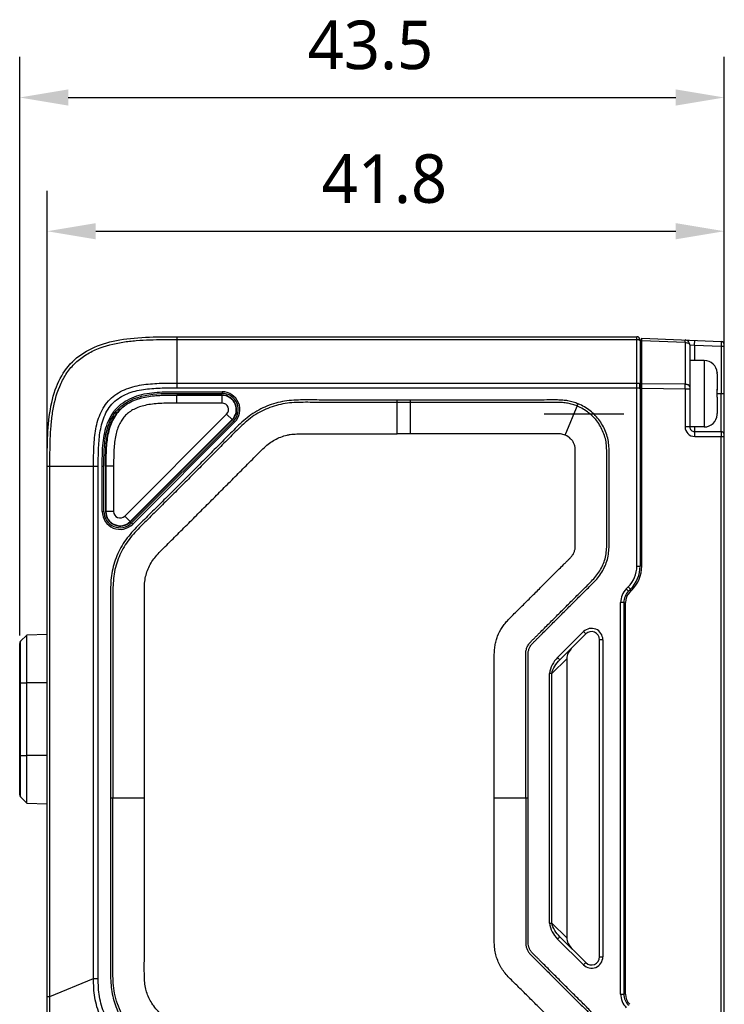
# Model space of a CAD drawing. Header units: millimetres. Extents: x -330 to 72, y 157 to 679.
# Tile 31 of 38: x -217 to -174, y 617 to 678. Entities that reach past the tile are written whole.
import ezdxf

# ---------------------------------------------------------------- set-up
doc = ezdxf.new("R2010")
doc.units = ezdxf.units.MM
doc.header["$LTSCALE"] = 23.1
doc.header["$PDMODE"] = 3
doc.header["$PDSIZE"] = 8
doc.layers.get('0').update_dxf_attribs({"linetype": 'CONTINUOUS'})
doc.layers.get('Defpoints').update_dxf_attribs({"linetype": 'CONTINUOUS'})
for name, color, linetype in [('08_ALL_DRAFTS', 7, 'CONTINUOUS'), ('09_ALL_ROUNDS', 7, 'CONTINUOUS'), ('20_ALL_FEATURES', 7, 'CONTINUOUS'), ('51__DRAFT_DIMS', 7, 'CONTINUOUS')]:
    doc.layers.add(name, color=color, linetype=linetype)
doc.styles.get("Standard").update_dxf_attribs({"font": 'Roboto-Regular.ttf'})
doc.dimstyles.new('DIMSTYLE_8', dxfattribs={"dimtxt": 3, "dimasz": 3, "dimexe": 2.5, "dimexo": 0.5, "dimgap": 0.75, "dimtad": 1, "dimdsep": 46, "dimtxsty": 'STANDARD', "dimblk": '_FILLED', "dimblk1": '_FILLED', "dimblk2": '_FILLED', "dimcen": 0.09, "dimclrt": 3, "dimazin": 2, "dimtp": 0.3, "dimtm": 0.3, "dimtfac": 1, "dimtofl": 0, "dimtmove": 0, "dimatfit": 3, "dimldrblk": '_FILLED', "dimfxl": 1, "dimtolj": 1, "dimarcsym": 0})

# ---------------------------------------------------------------- blocks, each defined once
blk = doc.blocks.new('_FILLED')
at = {"color": 0, "linetype": 'ByBlock'}
blk.add_solid([(0, 0), (-1, 0.167), (-1, -0.167)], dxfattribs=at)
blk = doc.blocks.new('*D88')
at = {"layer": '51__DRAFT_DIMS', "color": 0, "lineweight": -2}
for p, q in [((-217.016, 640.154), (-217.016, 675.872)), ((-173.516, 652.94), (-173.516, 675.872)), ((-214.016, 673.372), (-176.516, 673.372))]:
    blk.add_line(p, q, dxfattribs=at)
at = {"layer": 'Defpoints', "color": 0}
for p in [(-173.516, 673.372), (-173.516, 652.44), (-217.016, 639.654)]:
    blk.add_point(p, dxfattribs=at)
at = {"layer": '51__DRAFT_DIMS', "color": 0, "linetype": 'ByBlock', "lineweight": -2, "xscale": 3, "yscale": 3, "zscale": 3, "rotation": 180}
blk.add_blockref('_FILLED', (-217.016, 673.372), dxfattribs=at)
at = {"layer": '51__DRAFT_DIMS', "color": 0, "linetype": 'ByBlock', "lineweight": -2, "xscale": 3, "yscale": 3, "zscale": 3}
blk.add_blockref('_FILLED', (-173.516, 673.372), dxfattribs=at)
at = {"layer": '51__DRAFT_DIMS', "color": 3, "insert": (-195.362, 678.122), "char_height": 3, "attachment_point": 2, "line_spacing_factor": 0.9}
blk.add_mtext('\\A1;43.5', dxfattribs=at)
blk = doc.blocks.new('*D89')
at = {"layer": '51__DRAFT_DIMS', "color": 0, "lineweight": -2}
for p, q in [((-215.316, 651.099), (-215.316, 667.613)), ((-173.516, 652.94), (-173.516, 667.613)), ((-212.316, 665.113), (-176.516, 665.113))]:
    blk.add_line(p, q, dxfattribs=at)
at = {"layer": 'Defpoints', "color": 0}
for p in [(-173.516, 665.113), (-173.516, 652.44), (-215.316, 650.599)]:
    blk.add_point(p, dxfattribs=at)
at = {"layer": '51__DRAFT_DIMS', "color": 0, "linetype": 'ByBlock', "lineweight": -2, "xscale": 3, "yscale": 3, "zscale": 3, "rotation": 180}
blk.add_blockref('_FILLED', (-215.316, 665.113), dxfattribs=at)
at = {"layer": '51__DRAFT_DIMS', "color": 0, "linetype": 'ByBlock', "lineweight": -2, "xscale": 3, "yscale": 3, "zscale": 3}
blk.add_blockref('_FILLED', (-173.516, 665.113), dxfattribs=at)
at = {"layer": '51__DRAFT_DIMS', "color": 3, "insert": (-194.501, 669.863), "char_height": 3, "attachment_point": 2, "line_spacing_factor": 0.9}
blk.add_mtext('\\A1;41.8', dxfattribs=at)

msp = doc.modelspace()

# ---------------------------------------------------------------- linework, layer by layer
msp.add_line((-184.63563, 653.8295), (-179.71563, 653.8295))
at = {"layer": '08_ALL_DRAFTS'}
for p, q in [((-216.95705, 639.79528), (-216.57479, 640.17754)), ((-216.57479, 629.79586), (-216.57479, 640.17754)), ((-216.95705, 637.2367), (-216.57479, 637.2367)), ((-216.95705, 632.7367), (-216.57479, 632.7367)), ((-216.95705, 630.17812), (-216.57479, 629.79586))]:
    msp.add_line(p, q, dxfattribs=at)
at = {"layer": '09_ALL_ROUNDS'}
for p, q in [((-207.31563, 658.59931), (-207.31563, 655.44518)), ((-207.31563, 658.59931), (-178.91563, 658.59931)), ((-178.91563, 644.42773), (-178.91563, 658.59931)), ((-207.31563, 658.43347), (-178.91563, 658.43347)), ((-178.71563, 658.39931), (-178.71563, 644.42773)), ((-207.31563, 655.73716), (-178.91563, 655.73716)), ((-207.31563, 655.44518), (-178.91563, 655.44518)), ((-204.72095, 655.19932), (-204.52252, 655.19931)), ((-204.52252, 655.19931), (-204.52252, 655.09931)), ((-203.81533, 653.39229), (-210.10843, 647.09762)), ((-203.74461, 653.32159), (-210.03771, 647.02692)), ((-203.74461, 653.32159), (-203.81533, 653.39229)), ((-215.31563, 615.93779), (-215.31563, 650.59931)), ((-215.31563, 650.59931), (-212.16151, 650.59931)), ((-215.14979, 617.86039), (-215.14979, 650.59931)), ((-212.45348, 618.97724), (-212.45348, 650.59931)), ((-212.16151, 618.97724), (-212.16151, 650.59931)), ((-211.91563, 650.59931), (-211.91646, 650.7688)), ((-211.91563, 647.80464), (-211.91558, 650.7688)), ((-211.91563, 650.59931), (-211.81563, 650.59931)), ((-211.81563, 647.80464), (-211.81563, 650.59931)), ((-211.91563, 647.80464), (-211.81563, 647.80464)), ((-210.03771, 647.02692), (-210.10843, 647.09762)), ((-215.31563, 640.21051), (-216.57479, 640.17754)), ((-215.31563, 637.2367), (-216.57479, 637.2367)), ((-215.31563, 632.7367), (-216.57479, 632.7367)), ((-216.57479, 629.79586), (-215.31563, 629.76288)), ((-215.14979, 617.86039), (-212.45348, 618.97724)), ((-212.45348, 618.97724), (-212.16151, 618.97724)), ((-215.31563, 617.86039), (-215.14979, 617.86039))]:
    msp.add_line(p, q, dxfattribs=at)
for centre, radius, start, end in [((-178.91563, 658.39931), 0.2, 0, 90), ((-180.41474, 655.56347), 1.68953, 2.7204117, 4.9190082), ((-180.48703, 655.56509), 1.76188, 355.1579155, 356.2295268), ((-180.44798, 655.56288), 1.72278, 356.2174301, 1.6162164), ((-180.4205, 655.56319), 1.6953, 1.6319023, 2.7205899), ((-204.52252, 654.09931), 1.1, 315.0070973, 90), ((-204.52252, 654.09931), 1, 315.0070973, 90), ((-210.81563, 647.80464), 1.1, 180, 315.0070973), ((-210.81563, 647.80464), 1, 180, 315.0070973)]:
    msp.add_arc(centre, radius, start, end, dxfattribs=at)
for points in [[(-215.31563, 650.59931), (-215.31563, 651.90584), (-215.28965, 654.50405), (-214.02056, 657.30424), (-211.22037, 658.57333), (-208.62216, 658.59931), (-207.31563, 658.59931)], [(-178.71736, 658.3557), (-178.71624, 658.35193), (-178.71563, 658.34796), (-178.71563, 658.34403)]]:
    msp.add_open_spline(points, degree=3, dxfattribs=at)
for points, knots in [([(-215.14979, 650.59931), (-215.14979, 651.15523), (-215.14686, 651.98935), (-215.08547, 653.10019), (-214.96269, 654.20382), (-214.69309, 655.2948), (-214.18331, 656.28719), (-213.66093, 656.94463), (-213.00349, 657.46701), (-212.01109, 657.97675), (-210.92014, 658.24647), (-209.81649, 658.36908), (-208.70568, 658.43058), (-207.87156, 658.43348), (-207.31563, 658.43347)], [0, 0, 0, 0, 0.12509285, 0.18764263, 0.25019253, 0.37503426, 0.43753621, 0.50000107, 0.56246611, 0.62496681, 0.74980892, 0.81235784, 0.874907, 1, 1, 1, 1]), ([(-178.91563, 658.43347), (-178.89208, 658.43347), (-178.84724, 658.43006), (-178.78698, 658.41469), (-178.74124, 658.39184), (-178.72092, 658.36771), (-178.71736, 658.3557)], [0, 0, 0, 0, 0.31697042, 0.60226851, 0.83140698, 1, 1, 1, 1]), ([(-212.45348, 650.59931), (-212.45366, 650.96272), (-212.45011, 651.68969), (-212.37102, 652.77809), (-212.14388, 653.66852), (-211.80387, 654.31491), (-211.46017, 654.74385), (-211.03124, 655.08755), (-210.38484, 655.42756), (-209.49441, 655.6547), (-208.40602, 655.73379), (-207.67904, 655.73734), (-207.31563, 655.73716)], [0, 0, 0, 0, 0.125008, 0.25000387, 0.37489058, 0.43745027, 0.49999994, 0.56254967, 0.62510935, 0.74999613, 0.874992, 1, 1, 1, 1]), ([(-212.16151, 650.59931), (-212.16653, 650.94353), (-212.15618, 651.63186), (-212.10098, 652.49286), (-211.96899, 653.17016), (-211.81018, 653.6637), (-211.57547, 654.12718), (-211.25277, 654.53645), (-210.8435, 654.85915), (-210.38002, 655.09386), (-209.88648, 655.25267), (-209.20918, 655.38466), (-208.34818, 655.43986), (-207.65985, 655.45021), (-207.31563, 655.44518)], [0, 0, 0, 0, 0.12494744, 0.24988448, 0.31240423, 0.37494608, 0.43747833, 0.50000006, 0.56252172, 0.62505398, 0.6875958, 0.75011553, 0.87505256, 1, 1, 1, 1]), ([(-178.91563, 655.73716), (-178.87892, 655.7372), (-178.8271, 655.73399), (-178.76581, 655.72187), (-178.74101, 655.71368), (-178.73143, 655.70834)], [0, 0, 0, 0, 0.58712137, 0.82459801, 1, 1, 1, 1]), ([(-178.91563, 655.44518), (-178.87892, 655.44523), (-178.8271, 655.44202), (-178.76581, 655.4299), (-178.74101, 655.42171), (-178.73143, 655.41637)], [0, 0, 0, 0, 0.58712137, 0.82459801, 1, 1, 1, 1]), ([(-178.73143, 655.70834), (-178.72905, 655.70698), (-178.72228, 655.70273), (-178.71563, 655.69543), (-178.71563, 655.68992)], [0, 0, 0, 0, 0.3324033, 1, 1, 1, 1]), ([(-178.73143, 655.41637), (-178.72905, 655.41507), (-178.72217, 655.41095), (-178.71563, 655.40354), (-178.71563, 655.398)], [0, 0, 0, 0, 0.32875171, 1, 1, 1, 1]), ([(-211.91558, 650.7688), (-211.91534, 650.98072), (-211.91287, 651.4046), (-211.87815, 652.0398), (-211.78423, 652.6699), (-211.60249, 653.28139), (-211.36287, 653.75821), (-211.11049, 654.10009), (-210.8156, 654.40615), (-210.37658, 654.71196), (-209.78807, 654.95984), (-209.16829, 655.10963), (-208.53545, 655.17939), (-207.89983, 655.20032), (-207.05213, 655.19867), (-205.99251, 655.1995), (-205.1448, 655.19932), (-204.72095, 655.19931)], [0, 0, 0, 0, 0.06251412, 0.12502308, 0.187516, 0.24999176, 0.3124672, 0.34375527, 0.37504019, 0.43748994, 0.49994805, 0.56242264, 0.62491878, 0.68742836, 0.74994263, 0.87497132, 1, 1, 1, 1]), ([(-211.81563, 650.59931), (-211.81563, 651.25588), (-211.81841, 652.60368), (-211.05725, 654.33996), (-209.31746, 655.10234), (-207.49785, 655.09875), (-205.91985, 655.09944), (-204.98824, 655.09931), (-204.52252, 655.09931)], [0, 0, 0, 0, 0.18432499, 0.36864998, 0.55297498, 0.73729997, 0.86864998, 1, 1, 1, 1]), ([(-210.69612, 614.7346), (-210.98004, 615.00833), (-211.51065, 615.59918), (-212.09106, 616.64208), (-212.41804, 617.78993), (-212.46076, 618.58292), (-212.45348, 618.97724)], [0, 0, 0, 0, 0.25003554, 0.5, 0.74996441, 1, 1, 1, 1]), ([(-210.48966, 614.94105), (-210.76259, 615.19861), (-211.2633, 615.7648), (-211.82014, 616.7543), (-212.126, 617.84771), (-212.1725, 618.60213), (-212.16151, 618.97724)], [0, 0, 0, 0, 0.25004884, 0.50000032, 0.74995101, 1, 1, 1, 1]), ([(-215.13634, 615.90071), (-215.13769, 616.06336), (-215.14302, 616.71658), (-215.14917, 617.3698), (-215.14979, 617.86039)], [0, 0, 0, 0, 0.24899986, 1, 1, 1, 1])]:
    msp.add_open_spline(points, degree=3, knots=knots, dxfattribs=at)
at = {"layer": '20_ALL_FEATURES'}
for p, q in [((-178.61563, 658.50758), (-173.70764, 658.31132)), ((-178.61563, 644.4277), (-178.61563, 658.50516)), ((-175.94056, 658.24296), (-178.61563, 658.34993)), ((-175.94056, 658.24296), (-175.93988, 655.6623)), ((-175.65249, 658.10093), (-175.65087, 658.10079)), ((-175.65249, 658.10092), (-175.65115, 653.03961)), ((-175.65087, 658.10079), (-175.35248, 658.07685)), ((-175.35248, 658.07685), (-175.34049, 658.37661)), ((-175.35248, 658.07685), (-175.35223, 657.13005)), ((-175.35248, 658.07685), (-173.71563, 658.0114)), ((-173.70764, 658.31132), (-173.71563, 658.0114)), ((-173.71563, 658.0114), (-173.71563, 655.09015)), ((-173.71563, 658.0114), (-173.51563, 658.0114)), ((-173.51563, 602.0851), (-173.51563, 658.11148)), ((-178.71563, 657.49927), (-178.61563, 657.50189)), ((-178.71563, 657.44399), (-178.61563, 657.44516)), ((-174.75223, 657.13021), (-175.65223, 657.12997)), ((-174.75223, 657.13021), (-174.75115, 653.03082)), ((-173.95358, 656.38053), (-173.95358, 656.37975)), ((-173.95201, 656.31092), (-173.95176, 655.36036)), ((-175.93988, 655.6623), (-178.61563, 655.68853)), ((-204.52204, 655.00009), (-207.31652, 654.99974)), ((-207.31646, 654.49974), (-207.31652, 654.99974)), ((-204.52203, 654.97892), (-207.31652, 654.97857)), ((-204.52198, 654.50011), (-204.52204, 655.00009)), ((-178.71563, 655.31599), (-178.61563, 655.31599)), ((-178.71519, 655.36072), (-178.61563, 655.36188)), ((-175.9399, 655.37034), (-178.61563, 655.39658)), ((-175.65176, 655.37042), (-175.9399, 655.37034)), ((-175.9399, 655.37034), (-175.93928, 653.03953)), ((-173.9549, 655.34868), (-173.95512, 655.36219)), ((-173.95334, 655.09009), (-173.71563, 655.09015)), ((-173.95176, 655.34857), (-173.95175, 655.30033)), ((-173.95163, 654.86051), (-173.95137, 653.86217)), ((-173.71563, 655.09015), (-173.51563, 655.09015)), ((-204.52198, 654.50011), (-207.31646, 654.49974)), ((-193.71568, 652.59967), (-193.71562, 654.68949)), ((-192.89433, 654.54111), (-193.71564, 654.54136)), ((-192.8943, 654.68913), (-193.71562, 654.68949)), ((-192.89433, 652.5993), (-192.8943, 654.68913)), ((-183.3318, 652.52311), (-182.53472, 654.45387)), ((-210.53264, 647.52347), (-204.23901, 653.8171)), ((-203.88548, 653.46356), (-204.23902, 653.8171)), ((-173.95289, 653.7803), (-173.95289, 653.78108)), ((-173.71568, 652.74014), (-173.71597, 653.91516)), ((-210.19407, 647.1849), (-203.90044, 653.47853)), ((-210.1791, 647.16994), (-203.88548, 653.46356)), ((-175.65115, 653.03961), (-175.93928, 653.03953)), ((-174.75115, 653.03021), (-175.65099, 653.02997)), ((-175.35115, 653.03005), (-175.35107, 652.73971)), ((-192.89433, 652.5993), (-193.71568, 652.59967)), ((-175.35107, 652.73969), (-173.71568, 652.74012)), ((-175.33912, 652.43969), (-173.51563, 652.44012)), ((-173.70772, 607.75698), (-173.70772, 652.44012)), ((-211.21597, 650.59926), (-211.71597, 650.5992)), ((-211.71597, 650.5992), (-211.71563, 647.80627)), ((-211.69481, 650.5992), (-211.69446, 647.80628)), ((-211.21597, 650.59926), (-211.21565, 647.80634)), ((-211.21565, 647.80634), (-211.71563, 647.80627)), ((-210.53264, 647.52348), (-210.1791, 647.16994)), ((-178.91563, 644.42773), (-178.71563, 644.42773)), ((-179.44284, 643.15494), (-179.56416, 643.03362)), ((-179.56416, 643.03362), (-179.42274, 642.8922)), ((-179.30141, 643.01352), (-179.44284, 643.15494)), ((-179.30141, 643.01352), (-179.42274, 642.8922)), ((-179.35202, 642.82145), (-179.2307, 642.94277)), ((-179.31563, 642.86245), (-179.31563, 642.99931)), ((-179.91563, 618.01352), (-179.91563, 642.18509)), ((-179.71563, 642.18509), (-179.91563, 642.18509)), ((-179.71563, 642.18509), (-179.71563, 618.01352)), ((-179.61563, 618.01348), (-179.61563, 642.18506)), ((-182.2106, 640.38718), (-183.8035, 638.79428)), ((-182.06918, 640.24575), (-183.66207, 638.65286)), ((-182.06918, 640.24575), (-182.2106, 640.38718)), ((-217.01563, 630.31954), (-217.01563, 639.65385)), ((-216.95705, 630.17812), (-216.95705, 639.79528)), ((-181.21563, 620.30641), (-181.21563, 639.8922)), ((-181.01563, 639.8922), (-181.21563, 639.8922)), ((-181.01563, 639.8922), (-181.01563, 620.30641)), ((-184.15705, 637.80433), (-183.24179, 638.71959)), ((-183.8035, 638.79428), (-183.66207, 638.65286)), ((-183.24179, 638.71959), (-183.24179, 621.47903)), ((-184.29847, 622.39428), (-184.29847, 637.80433)), ((-184.15705, 637.80433), (-184.29847, 637.80433)), ((-184.15705, 622.39428), (-184.15705, 637.80433)), ((-217.01563, 637.2367), (-216.95705, 637.2367)), ((-217.01563, 632.7367), (-216.95705, 632.7367)), ((-209.31572, 630.09931), (-211.4056, 630.09931)), ((-185.62586, 630.09931), (-187.71582, 630.09927)), ((-184.29847, 622.39428), (-184.15705, 622.39428)), ((-183.24179, 621.47903), (-184.15705, 622.39428)), ((-183.66207, 621.54575), (-183.8035, 621.40433)), ((-183.8035, 621.40433), (-182.2106, 619.81144)), ((-183.66207, 621.54575), (-182.06918, 619.95286)), ((-181.21563, 620.30641), (-181.01563, 620.30641)), ((-182.2106, 619.81144), (-182.06918, 619.95286)), ((-179.91563, 618.01352), (-179.71563, 618.01352))]:
    msp.add_line(p, q, dxfattribs=at)
for centre, radius, start, end in [((-175.95249, 658.10085), 0.3, 0.0151591, 87.7100423), ((-173.71563, 658.11152), 0.2, 0, 87.7100423), ((-174.75202, 656.33021), 0.8, 3.6066213, 90.0151591), ((-174.78233, 656.31073), 0.83031, 0.0134794, 5.1710008), ((-207.53615, 655.51828), 31.5966, 359.7317483, 0.2611662), ((-204.52193, 654.10001), 0.90012, 315, 90.0070973), ((-204.52193, 654.10001), 0.87896, 315, 90.0070973), ((-188.74682, 655.10835), 14.79388, 359.0471713, 0.930853), ((-204.52193, 654.10001), 0.4001, 315, 90.0070973), ((-174.75136, 653.83021), 0.8, 270.0151591, 356.4236968), ((-174.78168, 653.86192), 0.83031, 354.8593173, 0.0168387), ((-174.78167, 653.84967), 0.83031, 354.8593173, 0.0168387), ((-175.33924, 653.03973), 0.60005, 180.0194227, 270.0109088), ((-175.35115, 653.03971), 0.3, 180.0151427, 270.0151591), ((-173.71563, 652.54012), 0.2, 0, 90.0151591), ((-210.81555, 647.80639), 0.90012, 180.0070973, 315), ((-210.81555, 647.80639), 0.87896, 180.0070973, 315), ((-210.81555, 647.80639), 0.4001, 180.0070973, 315), ((-180.71563, 644.42773), 1.8, 314.9999999, 0), ((-180.71563, 644.42773), 2, 315, 0), ((-180.71563, 644.4277), 2.1, 315, 0), ((-178.71563, 642.18509), 1.2, 135.0000004, 180), ((-178.71563, 642.18509), 1, 135, 180), ((-178.71563, 642.18506), 0.9, 135, 180), ((-181.71563, 639.8922), 0.7, 359.9999823, 135.0000177), ((-181.71563, 639.8922), 0.5, 0, 135), ((-216.81563, 639.65385), 0.2, 135, 180), ((-216.81563, 630.31954), 0.2, 180, 225), ((-181.71563, 620.30641), 0.7, 224.9999776, 0.0000224), ((-181.71563, 620.30641), 0.5, 225, 0), ((-178.71563, 618.01352), 1.2, 180, 224.9999995), ((-178.71563, 618.01352), 1, 180, 225), ((-178.71563, 618.01348), 0.9, 180, 225)]:
    msp.add_arc(centre, radius, start, end, dxfattribs=at)
for centre, major_axis, start_param, end_param in [((-182.53469, 639.07314), (-0.61237, -0.61237), -1.57079633, -0.52359878), ((-182.53469, 621.12547), (0.61237, -0.61237), -2.61799388, -1.57079633)]:
    msp.add_ellipse(centre, major_axis=major_axis, ratio=0.57735027, start_param=start_param, end_param=end_param, dxfattribs=at)
for points, knots in [([(-175.94056, 658.24296), (-175.93996, 658.26454), (-175.93921, 658.29524), (-175.93867, 658.3335), (-175.93844, 658.35652), (-175.93872, 658.37434), (-175.93858, 658.38863), (-175.93988, 658.39499), (-175.93953, 658.40056), (-175.9405, 658.4006)], [0, 0, 0, 0, 0.4104078, 0.58305861, 0.72875498, 0.84508422, 0.92982925, 0.98160843, 1, 1, 1, 1]), ([(-175.94056, 658.24296), (-175.90329, 658.24226), (-175.83307, 658.235), (-175.74129, 658.20599), (-175.67425, 658.16398), (-175.6525, 658.12004), (-175.65249, 658.10092)], [0, 0, 0, 0, 0.32478128, 0.61037889, 0.83343981, 1, 1, 1, 1]), ([(-175.65181, 655.52816), (-175.65182, 655.56988), (-175.71232, 655.61441), (-175.77993, 655.63905), (-175.84837, 655.65645), (-175.90265, 655.66164), (-175.93988, 655.6623)], [0, 0, 0, 0, 0.37378286, 0.51285841, 0.66640552, 1, 1, 1, 1]), ([(-211.71597, 650.5992), (-211.71601, 650.88245), (-211.71567, 651.46215), (-211.66229, 652.19724), (-211.54323, 652.79988), (-211.39351, 653.26317), (-211.16278, 653.71432), (-210.83784, 654.12073), (-210.43151, 654.44578), (-209.98041, 654.67662), (-209.51716, 654.82646), (-208.91455, 654.94566), (-208.17947, 654.99922), (-207.59978, 654.99971), (-207.31652, 654.99974)], [0, 0, 0, 0, 0.11431044, 0.23398036, 0.29662954, 0.36181717, 0.42985231, 0.49999987, 0.57014734, 0.63818315, 0.70337034, 0.76601966, 0.88568955, 1, 1, 1, 1]), ([(-207.31652, 654.97857), (-207.62493, 654.97854), (-208.24185, 654.97788), (-209.16473, 654.90029), (-209.91684, 654.69557), (-210.45994, 654.398), (-210.82001, 654.10289), (-211.11502, 653.74275), (-211.41247, 653.19958), (-211.61699, 652.44742), (-211.69435, 651.52453), (-211.69484, 650.90761), (-211.69481, 650.5992)], [0, 0, 0, 0, 0.12507652, 0.2500924, 0.37493162, 0.4374671, 0.50000155, 0.56253503, 0.62507097, 0.74990967, 0.87492389, 1, 1, 1, 1]), ([(-173.95512, 655.36219), (-173.95426, 655.36195), (-173.95312, 655.36166), (-173.95176, 655.36077), (-173.95176, 655.36036)], [0, 0, 0, 0, 0.68334736, 1, 1, 1, 1]), ([(-173.95175, 655.30033), (-173.95175, 655.29991), (-173.95311, 655.29903), (-173.95424, 655.29873), (-173.95511, 655.2985)], [0, 0, 0, 0, 0.31665252, 1, 1, 1, 1]), ([(-173.95163, 654.86051), (-173.95163, 654.86092), (-173.95299, 654.86181), (-173.95413, 654.8621), (-173.95499, 654.86234)], [0, 0, 0, 0, 0.31665264, 1, 1, 1, 1]), ([(-173.71597, 653.91516), (-173.71599, 654.00704), (-173.71639, 654.39871), (-173.71555, 654.79037), (-173.71563, 655.09015)], [0, 0, 0, 0, 0.23460083, 1, 1, 1, 1]), ([(-193.71562, 654.68949), (-194.09364, 654.68958), (-194.8497, 654.68947), (-195.98377, 654.68784), (-196.92884, 654.68724), (-197.68489, 654.68829), (-198.25193, 654.68959), (-198.81896, 654.6939), (-199.38598, 654.69861), (-199.95313, 654.69004), (-200.51904, 654.64758), (-201.07894, 654.54869), (-201.61948, 654.37298), (-202.1403, 654.147), (-202.63334, 653.86354), (-203.0825, 653.51556), (-203.50337, 653.13525), (-203.90561, 652.73543), (-204.43672, 652.19738), (-205.10257, 651.52669), (-205.90248, 650.72278), (-206.70376, 649.92022), (-207.50625, 649.11889), (-208.17597, 648.45208), (-208.71254, 647.91944), (-209.11487, 647.51985), (-209.51911, 647.12221), (-209.91594, 646.71702), (-210.29277, 646.29292), (-210.6316, 645.83656), (-210.90386, 645.33742), (-211.12258, 644.81355), (-211.2871, 644.26931), (-211.37385, 643.7075), (-211.40907, 643.14125), (-211.41643, 642.57415), (-211.41107, 642.00713), (-211.40785, 641.25108), (-211.40507, 640.30602), (-211.4037, 639.17194), (-211.40361, 638.03786), (-211.40433, 636.90378), (-211.40529, 635.76971), (-211.40611, 634.2576), (-211.40599, 632.36747), (-211.40593, 630.85536), (-211.40579, 630.09931)], [0, 0, 0, 0, 0.03125059, 0.06250119, 0.09375175, 0.10937708, 0.12500246, 0.14062744, 0.1562535, 0.17187846, 0.18750491, 0.20312578, 0.21874926, 0.23437491, 0.24999709, 0.26561998, 0.28124583, 0.29687086, 0.31249655, 0.34374701, 0.37499759, 0.40624818, 0.43749878, 0.46874938, 0.48437469, 0.49999982, 0.51562563, 0.53125041, 0.54687658, 0.56249933, 0.57812084, 0.59374677, 0.6093705, 0.62499315, 0.64061804, 0.65624349, 0.67186877, 0.68749406, 0.71874466, 0.74999525, 0.78124585, 0.81249644, 0.84374703, 0.87499763, 0.93749881, 1, 1, 1, 1]), ([(-193.71564, 654.54157), (-194.09286, 654.54159), (-194.84732, 654.54116), (-195.97908, 654.53991), (-196.9223, 654.53908), (-197.67697, 654.54026), (-198.24306, 654.54204), (-198.80882, 654.54463), (-199.373, 654.55185), (-199.93465, 654.54185), (-200.49128, 654.50167), (-201.03976, 654.40591), (-201.56808, 654.23369), (-202.07713, 654.01294), (-202.55912, 653.73511), (-202.99836, 653.39226), (-203.413, 653.01659), (-203.81232, 652.61978), (-204.34117, 652.0831), (-205.00599, 651.41402), (-205.80426, 650.61156), (-206.60404, 649.81059), (-207.40489, 649.01072), (-208.20743, 648.21247), (-209.00871, 647.4152), (-209.68046, 646.75765), (-210.17825, 646.19999), (-210.50973, 645.75228), (-210.77491, 645.26359), (-210.9874, 644.75106), (-211.14685, 644.21843), (-211.22852, 643.66748), (-211.26206, 643.10976), (-211.26821, 642.54742), (-211.26285, 641.98292), (-211.26002, 641.22845), (-211.25692, 640.28519), (-211.25563, 639.1533), (-211.25555, 638.02147), (-211.2563, 636.88968), (-211.25718, 635.75794), (-211.25811, 634.24898), (-211.25807, 632.36277), (-211.25771, 630.8538), (-211.25757, 630.09931)], [0, 0, 0, 0, 0.03138494, 0.06277179, 0.09416368, 0.10986119, 0.12556122, 0.14126266, 0.15693403, 0.17250403, 0.18798687, 0.20333002, 0.21869294, 0.2341029, 0.24943518, 0.26483296, 0.28036385, 0.29597109, 0.31166281, 0.3430546, 0.37444619, 0.40583771, 0.43722924, 0.46862084, 0.50001241, 0.53128556, 0.54679709, 0.56216868, 0.57751413, 0.59292721, 0.60827387, 0.62363914, 0.63914716, 0.6547364, 0.67041964, 0.68611648, 0.71750911, 0.74890032, 0.78029017, 0.81167868, 0.84306579, 0.87445223, 0.93722557, 1, 1, 1, 1]), ([(-207.31646, 654.49974), (-207.66839, 654.4997), (-208.32155, 654.4995), (-209.2222, 654.40244), (-209.85568, 654.19486), (-210.24801, 653.95509), (-210.48276, 653.75247), (-210.68324, 653.51534), (-210.9201, 653.11946), (-211.12323, 652.48324), (-211.21584, 651.58905), (-211.21602, 650.94353), (-211.21597, 650.59926)], [0, 0, 0, 0, 0.15885393, 0.29467571, 0.40749265, 0.45595822, 0.50136563, 0.54687125, 0.59553266, 0.70875192, 0.84460532, 1, 1, 1, 1]), ([(-182.59091, 654.31688), (-182.68781, 654.35661), (-182.88391, 654.4287), (-183.19032, 654.49961), (-183.50426, 654.5322), (-183.82245, 654.54707), (-184.14397, 654.54647), (-184.57518, 654.54373), (-185.11552, 654.54199), (-185.76386, 654.54058), (-186.41217, 654.54006), (-187.06045, 654.54009), (-187.92475, 654.54057), (-189.00509, 654.54146), (-190.30148, 654.54151), (-191.59789, 654.54119), (-192.46218, 654.54105), (-192.89433, 654.54109)], [0, 0, 0, 0, 0.03040926, 0.06054179, 0.09104714, 0.12192284, 0.15300128, 0.18438233, 0.24713616, 0.30988571, 0.37263181, 0.43537397, 0.4981143, 0.62358456, 0.74905253, 0.87452432, 1, 1, 1, 1]), ([(-182.53474, 654.45382), (-182.63616, 654.49539), (-182.84272, 654.57127), (-183.16429, 654.64559), (-183.49128, 654.67981), (-183.81771, 654.69466), (-184.14316, 654.69616), (-184.57571, 654.69087), (-185.11595, 654.69034), (-185.76408, 654.68852), (-186.41224, 654.6881), (-187.06042, 654.68813), (-187.92468, 654.68858), (-189.00504, 654.6895), (-190.30147, 654.68954), (-191.59789, 654.68921), (-192.46217, 654.68908), (-192.8943, 654.68912)], [0, 0, 0, 0, 0.03164772, 0.06341376, 0.09501409, 0.12644546, 0.15774352, 0.18897029, 0.2513502, 0.31373225, 0.37611603, 0.43850112, 0.50088843, 0.6256669, 0.75044651, 0.87522425, 1, 1, 1, 1]), ([(-185.77401, 630.09931), (-185.77404, 630.66146), (-185.77408, 631.50468), (-185.77407, 632.62899), (-185.77401, 633.47222), (-185.77385, 634.31544), (-185.77367, 635.15866), (-185.77362, 636.00186), (-185.77379, 636.70452), (-185.77412, 637.26663), (-185.77447, 637.68822), (-185.77489, 638.03955), (-185.77522, 638.32061), (-185.77555, 638.53141), (-185.7761, 638.74276), (-185.77554, 638.95837), (-185.77234, 639.14356), (-185.73773, 639.29192), (-185.70319, 639.40294), (-185.65321, 639.50752), (-185.59416, 639.60803), (-185.52454, 639.69894), (-185.4228, 639.80523), (-185.29724, 639.93134), (-185.14719, 640.08035), (-184.99779, 640.22908), (-184.79885, 640.42754), (-184.55022, 640.67569), (-184.2521, 640.97375), (-183.85471, 641.37133), (-183.35811, 641.86857), (-182.86068, 642.36495), (-182.46273, 642.76222), (-182.16331, 643.05912), (-181.86306, 643.35259), (-181.57344, 643.65165), (-181.30692, 643.96552), (-181.09279, 644.31559), (-180.93337, 644.69062), (-180.82048, 645.08456), (-180.77844, 645.49388), (-180.76546, 645.90883), (-180.77048, 646.32809), (-180.7715, 646.74936), (-180.77282, 647.17106), (-180.7744, 647.73332), (-180.77506, 648.43613), (-180.77478, 649.27951), (-180.77315, 649.98238), (-180.77172, 650.54464), (-180.76993, 650.96577), (-180.76671, 651.38481), (-180.77928, 651.79946), (-180.82529, 652.20835), (-180.94043, 652.60134), (-181.10582, 652.97463), (-181.39067, 653.43872), (-181.86612, 653.93472), (-182.34018, 654.21395), (-182.59094, 654.3168)], [0, 0, 0, 0, 0.06279719, 0.09419592, 0.12559475, 0.15699355, 0.18839182, 0.21978951, 0.25118666, 0.26688504, 0.28258329, 0.29828143, 0.30613222, 0.31397946, 0.32183205, 0.32973232, 0.3381017, 0.34239939, 0.34670508, 0.35106626, 0.35531286, 0.35970992, 0.36381997, 0.37173881, 0.37959327, 0.38744111, 0.39528856, 0.41098481, 0.42668205, 0.44238031, 0.47378009, 0.50518483, 0.52088203, 0.53659505, 0.55228846, 0.56778011, 0.58310033, 0.59818198, 0.61341653, 0.62851334, 0.64376368, 0.65923388, 0.67489018, 0.69059262, 0.70629554, 0.72199764, 0.75340212, 0.78480647, 0.81621087, 0.8319194, 0.84761557, 0.86325633, 0.8787254, 0.89395134, 0.90907105, 0.92427076, 0.93944342, 0.96972321, 1, 1, 1, 1]), ([(-185.62586, 630.09931), (-185.62588, 630.66146), (-185.62593, 631.50468), (-185.62592, 632.62897), (-185.62585, 633.47219), (-185.62569, 634.31541), (-185.62552, 635.15864), (-185.62547, 636.00187), (-185.62564, 636.70457), (-185.62597, 637.26674), (-185.62632, 637.68836), (-185.62673, 638.0397), (-185.62709, 638.3208), (-185.62737, 638.53157), (-185.62802, 638.74224), (-185.62714, 638.94985), (-185.62535, 639.12199), (-185.5945, 639.25306), (-185.5651, 639.3484), (-185.52173, 639.43864), (-185.47144, 639.52449), (-185.40999, 639.60457), (-185.315, 639.70341), (-185.192, 639.8271), (-185.04261, 639.97539), (-184.89325, 640.12414), (-184.6942, 640.32264), (-184.44553, 640.57088), (-184.14733, 640.86897), (-183.74994, 641.26659), (-183.2534, 641.76376), (-182.65658, 642.35931), (-182.15938, 642.85577), (-181.75675, 643.24937), (-181.46169, 643.55405), (-181.18526, 643.88018), (-180.96111, 644.24662), (-180.79297, 644.64182), (-180.67481, 645.05493), (-180.63059, 645.48088), (-180.6173, 645.90532), (-180.62231, 646.32815), (-180.62335, 646.7499), (-180.62466, 647.17147), (-180.62625, 647.73356), (-180.62689, 648.43618), (-180.62668, 649.27933), (-180.62446, 650.12248), (-180.62345, 650.82531), (-180.61748, 651.38873), (-180.63179, 651.81337), (-180.67975, 652.23894), (-180.80051, 652.6515), (-180.97439, 653.04399), (-181.27353, 653.53122), (-181.77301, 654.05245), (-182.27118, 654.34578), (-182.53472, 654.45387)], [0, 0, 0, 0, 0.06239106, 0.09358651, 0.12478193, 0.15597735, 0.18717304, 0.21836902, 0.24956526, 0.26516348, 0.28076176, 0.2963601, 0.3041583, 0.31195849, 0.31975591, 0.32752948, 0.33504124, 0.33873932, 0.34243297, 0.34609364, 0.34982203, 0.35346035, 0.35726367, 0.36502781, 0.3728243, 0.38062432, 0.38842405, 0.40402333, 0.41962207, 0.43522039, 0.46641533, 0.4976078, 0.52879756, 0.54439823, 0.56009496, 0.57586897, 0.59174258, 0.60755566, 0.6234222, 0.639226, 0.65493327, 0.6705522, 0.68614841, 0.7017442, 0.71734074, 0.74853334, 0.77972601, 0.81091865, 0.84211115, 0.85773539, 0.87344496, 0.88925914, 0.90511704, 0.92094327, 0.93678185, 0.96838609, 1, 1, 1, 1]), ([(-209.31572, 630.09931), (-209.31579, 630.82039), (-209.31599, 632.26163), (-209.31601, 634.06244), (-209.31565, 635.50143), (-209.31515, 636.57967), (-209.3147, 637.65846), (-209.31458, 638.73936), (-209.31507, 639.82403), (-209.31618, 640.73102), (-209.31771, 641.45975), (-209.31899, 642.00884), (-209.32129, 642.5473), (-209.32074, 643.04211), (-209.30135, 643.48526), (-209.22323, 643.88577), (-209.09442, 644.26841), (-208.91393, 644.62935), (-208.6844, 644.9674), (-208.38289, 645.29496), (-208.03197, 645.64692), (-207.64882, 646.02719), (-207.25984, 646.41453), (-206.74478, 646.92752), (-206.10464, 647.566), (-205.33916, 648.33074), (-204.57494, 649.09557), (-203.8089, 649.86349), (-203.16824, 650.50696), (-202.65314, 651.02465), (-202.27799, 651.40275), (-201.93428, 651.74346), (-201.60683, 652.02908), (-201.26412, 652.24403), (-200.89654, 652.41383), (-200.57321, 652.51108), (-200.31236, 652.56253), (-200.11423, 652.58607), (-199.90237, 652.59823), (-199.5764, 652.6052), (-199.13481, 652.60315), (-198.58838, 652.60083), (-198.03872, 652.59942), (-197.49298, 652.59861), (-196.77077, 652.59822), (-195.87159, 652.59866), (-194.79362, 652.5995), (-194.07525, 652.59965), (-193.71568, 652.59967)], [0, 0, 0, 0, 0.06553424, 0.13098528, 0.16366439, 0.19631526, 0.22897994, 0.26170863, 0.29455151, 0.32755876, 0.34413973, 0.36078062, 0.37746399, 0.39307267, 0.40576575, 0.41770116, 0.43002492, 0.44235084, 0.45426716, 0.46702829, 0.48273802, 0.49945336, 0.51608491, 0.53262898, 0.56551973, 0.59825568, 0.63096691, 0.66378349, 0.69683548, 0.71349041, 0.73015676, 0.74523956, 0.75748332, 0.76955293, 0.7818676, 0.79418307, 0.80013251, 0.80601569, 0.81229954, 0.81941227, 0.83564439, 0.85243118, 0.86907486, 0.8855995, 0.90203036, 0.93471174, 0.96732076, 1, 1, 1, 1]), ([(-183.33181, 652.52311), (-183.38057, 652.54355), (-183.47641, 652.57313), (-183.60441, 652.59599), (-183.72277, 652.59984), (-183.89783, 652.60176), (-184.15009, 652.60072), (-184.46698, 652.60042), (-184.78588, 652.59995), (-185.10328, 652.59963), (-185.52389, 652.59929), (-186.04695, 652.59905), (-186.87883, 652.59893), (-187.91472, 652.59915), (-189.15703, 652.59944), (-190.40073, 652.5994), (-191.64688, 652.59928), (-192.47837, 652.59927), (-192.89433, 652.59931)], [0, 0, 0, 0, 0.01657246, 0.03129366, 0.04060373, 0.05364606, 0.08617364, 0.11965461, 0.15296504, 0.18611929, 0.21913174, 0.2847887, 0.35005084, 0.47985044, 0.60944635, 0.73940207, 0.86963656, 1, 1, 1, 1]), ([(-187.71582, 630.09927), (-187.71592, 630.63545), (-187.71611, 631.70893), (-187.716, 633.32102), (-187.71488, 634.6658), (-187.71434, 635.74094), (-187.71455, 636.54318), (-187.71556, 637.20849), (-187.717, 637.73734), (-187.71857, 638.13083), (-187.71989, 638.4578), (-187.72203, 638.72688), (-187.71911, 638.95731), (-187.70628, 639.22578), (-187.67684, 639.52189), (-187.61245, 639.82168), (-187.47916, 640.20175), (-187.30031, 640.56888), (-187.05568, 640.89023), (-186.86918, 641.10224), (-186.70028, 641.28027), (-186.50318, 641.47514), (-186.26963, 641.7058), (-185.99089, 641.98252), (-185.6165, 642.35514), (-185.14538, 642.82573), (-184.67211, 643.29941), (-184.2903, 643.68149), (-184.00147, 643.97033), (-183.71088, 644.26061), (-183.46749, 644.50332), (-183.27304, 644.69696), (-183.13601, 644.83313), (-183.02246, 644.94787), (-182.91498, 645.06234), (-182.84317, 645.17689), (-182.78579, 645.29447), (-182.75492, 645.39031), (-182.73131, 645.48382), (-182.71709, 645.58595), (-182.71446, 645.71579), (-182.71348, 645.88447), (-182.71397, 646.08212), (-182.71428, 646.35776), (-182.71491, 646.83619), (-182.7155, 647.51391), (-182.71588, 648.32191), (-182.71586, 648.99259), (-182.71564, 649.52948), (-182.71537, 649.93425), (-182.71502, 650.34157), (-182.7145, 650.75222), (-182.71416, 651.09625), (-182.71346, 651.36466), (-182.71428, 651.53737), (-182.71648, 651.67128), (-182.72922, 651.77545), (-182.75187, 651.86945), (-182.78252, 651.96484), (-182.82411, 652.05734), (-182.8921, 652.17275), (-183.03745, 652.35633), (-183.20922, 652.47173), (-183.33181, 652.52311)], [0, 0, 0, 0, 0.0654675, 0.13107058, 0.19683587, 0.2296642, 0.26234383, 0.29478961, 0.31089823, 0.32691648, 0.34283375, 0.35082168, 0.35977162, 0.3709682, 0.38363273, 0.39606535, 0.40829218, 0.43277367, 0.44548792, 0.45749666, 0.46724344, 0.4754446, 0.49133744, 0.50732329, 0.52340159, 0.55583302, 0.58862692, 0.60515989, 0.62178446, 0.63850136, 0.65531133, 0.66375145, 0.6720098, 0.67889537, 0.68347122, 0.69114781, 0.69528026, 0.69942379, 0.70341194, 0.70704676, 0.71198405, 0.71925202, 0.72764971, 0.73611421, 0.75290771, 0.78606525, 0.81886468, 0.85156337, 0.86795538, 0.88441872, 0.90098558, 0.91768812, 0.93455851, 0.94299255, 0.95045852, 0.95565242, 0.95933183, 0.96324543, 0.96744094, 0.97154981, 0.97559897, 0.98377072, 1, 1, 1, 1]), ([(-175.33912, 652.43969), (-175.33913, 652.47796), (-175.33954, 652.53353), (-175.34102, 652.60423), (-175.34245, 652.64913), (-175.34416, 652.68591), (-175.34587, 652.71102), (-175.34743, 652.72577), (-175.34855, 652.73322), (-175.34944, 652.73709), (-175.35045, 652.73969), (-175.35107, 652.73969)], [0, 0, 0, 0, 0.38159491, 0.55409203, 0.70520418, 0.82927317, 0.92175095, 0.95488863, 0.97893479, 0.99381869, 1, 1, 1, 1]), ([(-173.71568, 652.74012), (-173.71513, 652.74012), (-173.7147, 652.73729), (-173.71392, 652.73372), (-173.71328, 652.72612), (-173.71219, 652.71143), (-173.71108, 652.68623), (-173.70992, 652.64946), (-173.70898, 652.60455), (-173.708, 652.53389), (-173.70772, 652.47836), (-173.70772, 652.44012)], [0, 0, 0, 0, 0.00548475, 0.02012453, 0.04411518, 0.07728903, 0.169805, 0.29414034, 0.44551331, 0.61811267, 1, 1, 1, 1]), ([(-183.8035, 638.79428), (-183.93638, 638.66115), (-184.16813, 638.36244), (-184.29649, 637.99135), (-184.29847, 637.80433)], [0, 0, 0, 0, 0.50142975, 1, 1, 1, 1]), ([(-184.15705, 637.80433), (-184.13652, 637.96463), (-183.99168, 638.27598), (-183.78188, 638.53288), (-183.66207, 638.65286)], [0, 0, 0, 0, 0.48798986, 1, 1, 1, 1]), ([(-211.40579, 630.09931), (-211.4059, 629.36703), (-211.40633, 627.90247), (-211.40503, 626.07177), (-211.40386, 624.60721), (-211.40357, 623.50879), (-211.40406, 622.41038), (-211.40693, 621.31194), (-211.40889, 620.21364), (-211.42109, 619.29801), (-211.3845, 618.56637), (-211.31587, 618.02045), (-211.17619, 617.48772), (-210.97798, 616.97482), (-210.73451, 616.48135), (-210.42823, 616.02368), (-210.07437, 615.60299), (-209.69782, 615.20301), (-209.30829, 614.81579), (-208.91769, 614.42972), (-208.52847, 614.04224), (-208.0089, 613.52621), (-207.36029, 612.88033), (-206.58244, 612.10478), (-205.80532, 611.3285), (-205.02885, 610.55157), (-204.25308, 609.77394), (-203.47797, 608.99566), (-202.83261, 608.34653), (-202.31651, 607.82703), (-201.93102, 607.43584), (-201.5393, 607.05077), (-201.13165, 606.68247), (-200.69709, 606.34492), (-200.22131, 606.06754), (-199.71846, 605.84504), (-199.28386, 605.69855), (-198.92719, 605.61463), (-198.56576, 605.55452), (-198.10929, 605.51412), (-197.56011, 605.49964), (-197.01089, 605.50483), (-196.46171, 605.50982), (-195.72942, 605.51097), (-194.81407, 605.51096), (-194.0818, 605.50952), (-193.71566, 605.50924)], [0, 0, 0, 0, 0.06250119, 0.12500238, 0.15625297, 0.18750356, 0.21875416, 0.25000474, 0.28125535, 0.31250496, 0.32812982, 0.34375337, 0.35937513, 0.37499987, 0.39062313, 0.40624342, 0.42186839, 0.43749384, 0.45311917, 0.46874453, 0.48436981, 0.49999511, 0.5312457, 0.5624963, 0.59374689, 0.62499748, 0.65624808, 0.68749867, 0.71874928, 0.73437456, 0.74999982, 0.76562539, 0.78125034, 0.79687445, 0.8124963, 0.82812099, 0.84374434, 0.85155855, 0.8593724, 0.87499755, 0.89062277, 0.90624824, 0.92187347, 0.93749884, 0.9687494, 1, 1, 1, 1]), ([(-193.71561, 605.65732), (-194.06342, 605.65758), (-194.75829, 605.65838), (-195.62621, 605.65977), (-196.31889, 605.65746), (-196.84065, 605.65579), (-197.37497, 605.64819), (-197.93749, 605.65439), (-198.53936, 605.69388), (-199.17355, 605.80924), (-199.79959, 606.03355), (-200.39295, 606.32172), (-200.91127, 606.68739), (-201.35821, 607.08349), (-201.76166, 607.47511), (-202.13732, 607.85723), (-202.50646, 608.22763), (-202.99552, 608.72071), (-203.6086, 609.33638), (-204.34437, 610.07523), (-205.08066, 610.81295), (-205.81764, 611.55012), (-206.55524, 612.28675), (-207.29351, 613.02262), (-207.90886, 613.63572), (-208.40202, 614.1253), (-208.77159, 614.49294), (-209.14425, 614.86233), (-209.52881, 615.24266), (-209.92419, 615.65664), (-210.31952, 616.11922), (-210.66811, 616.65614), (-210.93835, 617.25635), (-211.14222, 617.88426), (-211.23369, 618.51352), (-211.26391, 619.10475), (-211.26803, 619.65907), (-211.26253, 620.19154), (-211.26026, 620.88808), (-211.25685, 621.75611), (-211.25609, 622.79766), (-211.25539, 623.84006), (-211.25603, 624.88268), (-211.25722, 626.27359), (-211.25813, 628.01252), (-211.25805, 629.40372), (-211.25794, 630.09931)], [0, 0, 0, 0, 0.0298853, 0.05970661, 0.0745748, 0.08940305, 0.10453819, 0.12048963, 0.13772984, 0.15631846, 0.17565542, 0.19469432, 0.21282618, 0.22995114, 0.2459719, 0.26113134, 0.27599224, 0.29090451, 0.32080396, 0.35064805, 0.38049893, 0.4103612, 0.44021361, 0.47006904, 0.49992618, 0.51485073, 0.5297784, 0.54471693, 0.55993667, 0.57624962, 0.59389917, 0.61214813, 0.63103013, 0.65031806, 0.66866968, 0.68547043, 0.70116844, 0.71629172, 0.73122515, 0.76101766, 0.79087676, 0.82071926, 0.8505851, 0.88046243, 0.94023229, 1, 1, 1, 1]), ([(-193.71565, 607.60094), (-194.06326, 607.60122), (-194.7593, 607.60272), (-195.80512, 607.60325), (-196.67488, 607.60019), (-197.35833, 607.59228), (-197.83927, 607.59714), (-198.27943, 607.62335), (-198.67711, 607.69754), (-199.03781, 607.82858), (-199.38972, 607.99379), (-199.72785, 608.23266), (-200.05975, 608.53177), (-200.40538, 608.86766), (-200.88448, 609.35276), (-201.49554, 609.9687), (-202.23196, 610.7093), (-202.96881, 611.44846), (-203.95227, 612.43365), (-204.93665, 613.41779), (-205.92239, 614.40043), (-206.66215, 615.13709), (-207.27907, 615.75032), (-207.77082, 616.23768), (-208.1281, 616.59125), (-208.45427, 616.93194), (-208.74183, 617.25987), (-208.96318, 617.60301), (-209.1192, 617.95881), (-209.24215, 618.32749), (-209.29967, 618.73582), (-209.32082, 619.18679), (-209.32406, 619.67612), (-209.31878, 620.18681), (-209.31711, 620.70685), (-209.31516, 621.22948), (-209.31297, 621.92613), (-209.31234, 622.79653), (-209.31144, 624.18821), (-209.31336, 625.92722), (-209.31436, 628.01341), (-209.3143, 629.404), (-209.31419, 630.09931)], [0, 0, 0, 0, 0.03272794, 0.06553398, 0.0984669, 0.11461814, 0.12988471, 0.14374741, 0.15609105, 0.16780786, 0.17979377, 0.19258763, 0.20660571, 0.22183446, 0.23796224, 0.2707975, 0.30352416, 0.33629671, 0.36906424, 0.43458871, 0.46735267, 0.50011101, 0.5328833, 0.54925026, 0.56529831, 0.58020436, 0.59366132, 0.60630156, 0.61846098, 0.63016561, 0.64277228, 0.65712416, 0.67266741, 0.68883469, 0.70521153, 0.72162965, 0.73804187, 0.77080325, 0.80358016, 0.86907248, 0.93453494, 1, 1, 1, 1]), ([(-182.79182, 608.21538), (-182.77984, 608.24393), (-182.75972, 608.30265), (-182.736, 608.39251), (-182.71992, 608.48425), (-182.71584, 608.57721), (-182.71421, 608.6701), (-182.71334, 608.79401), (-182.71332, 608.94888), (-182.71337, 609.13473), (-182.71346, 609.38254), (-182.7136, 609.69229), (-182.71374, 610.064), (-182.71377, 610.55961), (-182.71333, 611.17912), (-182.71136, 611.92253), (-182.70801, 612.54204), (-182.70405, 613.03763), (-182.70041, 613.40932), (-182.69673, 613.71906), (-182.6935, 613.96684), (-182.6911, 614.1217), (-182.68984, 614.2456), (-182.68989, 614.33852), (-182.6918, 614.43145), (-182.69704, 614.52426), (-182.70974, 614.60106), (-182.72946, 614.65998), (-182.74946, 614.702), (-182.77125, 614.74306), (-182.79491, 614.8004), (-182.81897, 614.8741), (-182.85764, 614.95867), (-182.89768, 615.04269), (-182.9217, 615.13298), (-182.96901, 615.214), (-183.02819, 615.28568), (-183.09168, 615.35356), (-183.15695, 615.4197), (-183.24528, 615.50659), (-183.35674, 615.61413), (-183.53453, 615.78675), (-183.75633, 616.00298), (-184.02169, 616.26326), (-184.28643, 616.52419), (-184.55062, 616.78566), (-184.90235, 617.13482), (-185.34123, 617.57206), (-185.86834, 618.0963), (-186.30736, 618.53339), (-186.66261, 618.87901), (-186.91909, 619.14814), (-187.11846, 619.38582), (-187.26003, 619.58947), (-187.38478, 619.80387), (-187.51268, 620.08659), (-187.63291, 620.43935), (-187.69482, 620.80714), (-187.71871, 621.17828), (-187.72289, 621.55004), (-187.71945, 621.92172), (-187.71883, 622.29343), (-187.7171, 622.78904), (-187.71596, 623.40855), (-187.71502, 624.15196), (-187.71465, 624.89537), (-187.71464, 625.88659), (-187.71523, 627.12562), (-187.71618, 628.61244), (-187.71585, 629.60366), (-187.71582, 630.09927)], [0, 0, 0, 0, 0.00390508, 0.00781091, 0.01171609, 0.01562234, 0.01952853, 0.02343491, 0.0312476, 0.03906029, 0.04687299, 0.06249838, 0.07812377, 0.09374916, 0.12499993, 0.15625071, 0.18750148, 0.20312687, 0.21875225, 0.23437764, 0.24219033, 0.25000303, 0.25390936, 0.25781584, 0.26172191, 0.26562957, 0.26953537, 0.27149126, 0.27344449, 0.27539783, 0.2773498, 0.28125818, 0.2851637, 0.28906915, 0.29297498, 0.29687547, 0.30078023, 0.30468636, 0.30859267, 0.31249901, 0.3203117, 0.32812439, 0.34374978, 0.35937516, 0.37500055, 0.39062594, 0.40625133, 0.43750211, 0.46875289, 0.50000365, 0.51562903, 0.53125332, 0.54687608, 0.55468994, 0.56250366, 0.57812557, 0.59374615, 0.60936562, 0.62499117, 0.64061606, 0.6562414, 0.67186682, 0.6874922, 0.71874298, 0.74999376, 0.78124454, 0.81249532, 0.87499688, 0.93749844, 1, 1, 1, 1]), ([(-185.77414, 630.09931), (-185.77414, 629.59637), (-185.77412, 628.59141), (-185.77387, 627.33541), (-185.77368, 626.331), (-185.77361, 625.57673), (-185.77364, 624.82085), (-185.77383, 624.06267), (-185.77414, 623.42909), (-185.77449, 622.92053), (-185.77482, 622.53763), (-185.77519, 622.15362), (-185.77558, 621.83286), (-185.77586, 621.57658), (-185.77624, 621.39292), (-185.7753, 621.23336), (-185.77245, 621.10685), (-185.76057, 621.00484), (-185.73861, 620.91132), (-185.71003, 620.8164), (-185.67002, 620.72352), (-185.62224, 620.63759), (-185.54636, 620.52042), (-185.38932, 620.35894), (-185.16443, 620.13578), (-184.90443, 619.87676), (-184.64129, 619.61404), (-184.29302, 619.26573), (-183.86172, 618.83379), (-183.34936, 618.32111), (-182.8442, 617.81802), (-182.42526, 617.40292), (-182.05719, 617.04358), (-181.72827, 616.68821), (-181.43652, 616.32544), (-181.23447, 615.98033), (-181.10845, 615.71432), (-180.99838, 615.44199), (-180.90633, 615.16137), (-180.84007, 614.86841), (-180.80134, 614.56992), (-180.77989, 614.2852), (-180.76941, 614.03506), (-180.76593, 613.82419), (-180.76748, 613.58152), (-180.76966, 613.28901), (-180.77217, 612.81622), (-180.77432, 612.2164), (-180.77527, 611.49028), (-180.77487, 610.76104), (-180.77308, 610.03604), (-180.77112, 609.4378), (-180.7684, 609.02087), (-180.76818, 608.76877), (-180.77501, 608.54323), (-180.79183, 608.28307), (-180.82841, 608.00544), (-180.89882, 607.73293), (-180.96329, 607.55974), (-180.99814, 607.47472)], [0, 0, 0, 0, 0.0615615, 0.12301269, 0.15374056, 0.18450657, 0.21533822, 0.24626363, 0.27731219, 0.29289191, 0.30851351, 0.32418071, 0.33989719, 0.34777507, 0.35555159, 0.36237692, 0.36730948, 0.37103245, 0.37492257, 0.3790526, 0.38315262, 0.38727155, 0.39107868, 0.40020317, 0.41469991, 0.42992773, 0.44510512, 0.46022028, 0.49021657, 0.51982196, 0.54894186, 0.57748197, 0.59201777, 0.61189208, 0.63675505, 0.64878013, 0.66075629, 0.67275614, 0.68471655, 0.69686641, 0.70945997, 0.7215235, 0.7318089, 0.74010098, 0.74733564, 0.76151228, 0.77590787, 0.80520713, 0.83493386, 0.86478807, 0.89446971, 0.9236787, 0.93801515, 0.94550501, 0.95453581, 0.96563017, 0.97740867, 0.98875323, 1, 1, 1, 1]), ([(-180.86106, 607.41853), (-180.81185, 607.53858), (-180.72351, 607.78389), (-180.65129, 608.16754), (-180.62385, 608.55482), (-180.61873, 608.94053), (-180.6225, 609.3249), (-180.62402, 609.83634), (-180.62622, 610.4756), (-180.62705, 611.24271), (-180.62647, 612.00981), (-180.62445, 612.64895), (-180.62186, 613.16033), (-180.61926, 613.54424), (-180.61586, 613.92919), (-180.63692, 614.44364), (-180.69292, 614.96046), (-180.84445, 615.4561), (-180.99029, 615.81619), (-181.1637, 616.16444), (-181.37866, 616.48887), (-181.62382, 616.78918), (-181.88262, 617.07601), (-182.15526, 617.34788), (-182.52103, 617.70606), (-182.97434, 618.15671), (-183.51726, 618.6986), (-184.05931, 619.24151), (-184.51132, 619.6937), (-184.82807, 620.01), (-185.00949, 620.19029), (-185.14543, 620.32546), (-185.27988, 620.4603), (-185.39109, 620.57072), (-185.46701, 620.66803), (-185.52943, 620.77128), (-185.58967, 620.91067), (-185.62743, 621.09122), (-185.62715, 621.27836), (-185.62766, 621.46842), (-185.62767, 621.72403), (-185.62711, 622.04361), (-185.62677, 622.42723), (-185.62642, 622.81084), (-185.62605, 623.32232), (-185.62571, 623.96166), (-185.6255, 624.72888), (-185.62545, 625.49609), (-185.62552, 626.2633), (-185.6257, 627.28624), (-185.62597, 628.56491), (-185.62599, 629.58784), (-185.62598, 630.09931)], [0, 0, 0, 0, 0.01584554, 0.03173111, 0.04750212, 0.06321286, 0.07883142, 0.09444591, 0.12567466, 0.15690301, 0.18813081, 0.21935783, 0.23496039, 0.25058369, 0.26624998, 0.2819557, 0.31349455, 0.32932232, 0.34509683, 0.36091124, 0.37674814, 0.39250891, 0.40822011, 0.42390966, 0.43952083, 0.47074421, 0.50197171, 0.53320281, 0.56443722, 0.58005561, 0.58787091, 0.59567417, 0.60346524, 0.61113679, 0.61478279, 0.61850573, 0.62584869, 0.63321567, 0.64084959, 0.64864372, 0.65644389, 0.67206027, 0.68767666, 0.70329304, 0.7189094, 0.75014207, 0.78137467, 0.81260719, 0.84383958, 0.87507184, 0.93753597, 1, 1, 1, 1]), ([(-184.29847, 622.39428), (-184.29649, 622.20727), (-184.16813, 621.83618), (-183.93638, 621.53746), (-183.8035, 621.40433)], [0, 0, 0, 0, 0.49857025, 1, 1, 1, 1]), ([(-183.66207, 621.54575), (-183.78188, 621.66574), (-183.99168, 621.92263), (-184.13652, 622.23399), (-184.15705, 622.39428)], [0, 0, 0, 0, 0.51201014, 1, 1, 1, 1])]:
    msp.add_open_spline(points, degree=3, knots=knots, dxfattribs=at)
for points in [[(-173.95539, 656.38556), (-173.95428, 656.38417), (-173.95371, 656.38231), (-173.9536, 656.38053)], [(-173.95289, 653.78108), (-173.95289, 653.78331), (-173.95353, 653.78563), (-173.95471, 653.78753)]]:
    msp.add_open_spline(points, degree=3, dxfattribs=at)

# ---------------------------------------------------------------- dimensions: what is measured, and where the dimension line sits
at = {"layer": '51__DRAFT_DIMS'}
for base, p1, picture, middle in [((-173.51563, 673.37248), (-217.01563, 639.65385), '*D88', (-195.36231, 673.37248)), ((-173.51563, 665.11305), (-215.31563, 650.59931), '*D89', (-194.50059, 665.11305))]:
    dim = msp.add_linear_dim(base=base, p1=p1, p2=(-173.51563, 652.44012), dimstyle='DIMSTYLE_8', dxfattribs=at)
    dim.commit()
    dim.dimension.update_dxf_attribs({"geometry": picture, "text_midpoint": middle, "dimtype": 160})

doc.saveas('drawing.dxf')
